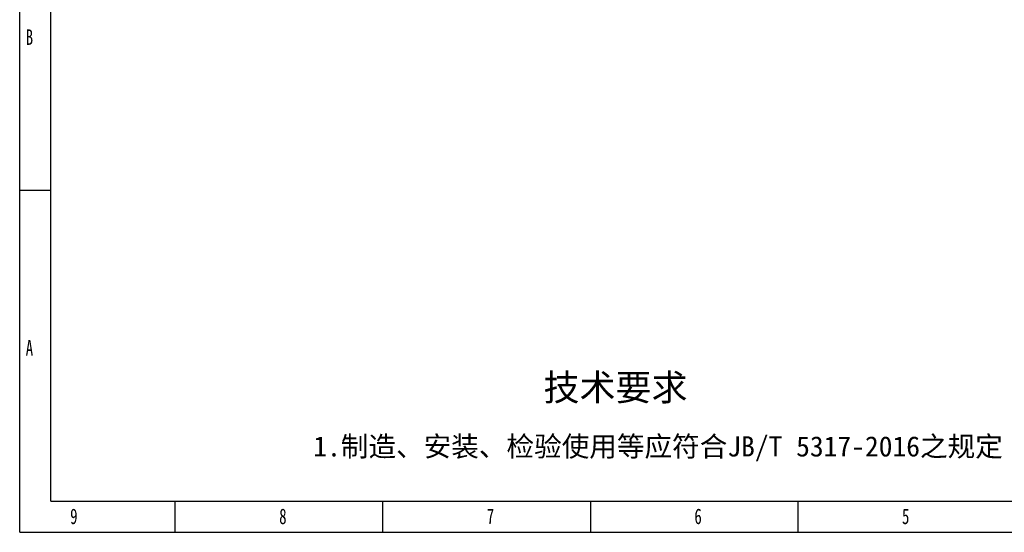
# Model space of a CAD drawing. Header units: millimetres. Extents: x 506 to 3445, y -268 to 1810.
# Tile 1 of 142: x 506 to 2072, y -268 to 548. Entities that reach past the tile are written whole.
import ezdxf

# ---------------------------------------------------------------- set-up
doc = ezdxf.new("R2010")
doc.units = ezdxf.units.MM
doc.styles.add('样式 1', font='SimSun.ttf', dxfattribs={"width": 0.7, "height": 2.5})

# ---------------------------------------------------------------- blocks, each defined once
blk = doc.blocks.new('图框')
at = {"lineweight": -3}
for p, q in [((0, 0), (0, 1603.2)), ((38.2, 38.2), (38.2, 1565)), ((38.2, 419.9), (0, 419.9)), ((38.2, 38.2), (2229.1, 38.2)), ((190.9, 0), (190.9, 38.2)), ((445.6, 0), (445.6, 38.2)), ((700.4, 38.2), (700.4, 0)), ((955.2, 38.2), (955.2, 0)), ((0, 0), (2267.3, 0))]:
    blk.add_line(p, q, dxfattribs=at)
at = {"lineweight": -3, "attachment_point": 1, "style": '样式 1'}
for s, insert, char_height, width in [('{\\fSimSun|b0|i0|c134|p2;B}', (7.4, 617.9), 19.085, 9.189), ('{\\fSimSun|b0|i0|c134|p2;A}', (7.4, 236.2), 19.085, 11.558), ('9', (61.9, 29.2), 19.1, 11.005), ('8', (318.5, 29.2), 19.1, 9.306), ('7', (573.3, 29.2), 19.1, 8.643), ('{\\fSimSun|b0|i0|c134|p2;6}', (828.1, 29.2), 19.085, 10.165), ('{\\fSimSun|b0|i0|c134|p2;5}', (1082.9, 29.2), 19.085, 11.005)]:
    blk.add_mtext(s, dxfattribs=dict(at, insert=insert, char_height=char_height, width=width))
at = {"lineweight": -3, "attachment_point": 1}
for s, insert, char_height, width in [('{\\fSimSun|b0|i0|c134|p2;技术要求}', (642.9, 194.2), 32.397, 267.651), ('{\\fSimSun|b0|i0|c134|p2;1.制造、安装、检验使用等应符合JB/T 5317-2016之规定}', (360.4, 118), 24.838, 962.738)]:
    blk.add_mtext(s, dxfattribs=dict(at, insert=insert, char_height=char_height, width=width))

msp = doc.modelspace()

# ---------------------------------------------------------------- block references
at = {"xscale": 1.296362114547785, "yscale": 1.296362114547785, "zscale": 1.296362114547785}
msp.add_blockref('图框', (505.649, -268.333), dxfattribs=at)

doc.saveas('drawing.dxf')
